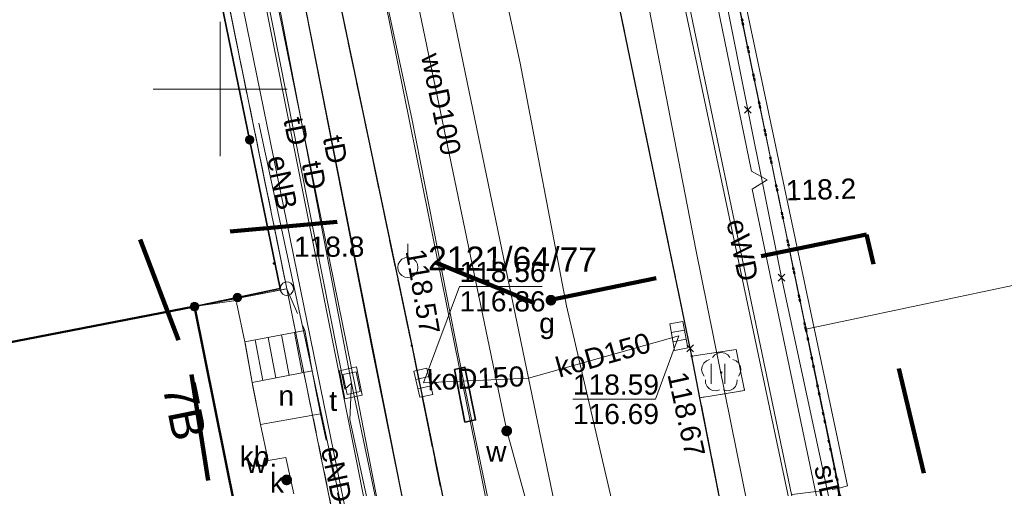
# Model space of a CAD drawing. Extents: x 6472695 to 6473494, y 5822279 to 5823456.
# Tile 30 of 51: x 6472943 to 6472979, y 5822735 to 5822753. Entities that reach past the tile are written whole.
import ezdxf
from ezdxf.enums import TextEntityAlignment as Align

# ---------------------------------------------------------------- set-up
doc = ezdxf.new("R2010")
doc.units = 0
for name, pattern in [('KROPK2', [1, 0.05, -0.95]), ('PRZER1-1', [1, 0.5, -0.5]), ('PRZER2-1', [1.5, 1, -0.5]), ('PRZER3-1', [2, 1.5, -0.5])]:
    doc.linetypes.add(name, pattern=pattern)
doc.layers.get('0').update_dxf_attribs({"linetype": 'CONTINUOUS'})
for name, color, linetype, lineweight in [('EGBD', 7, 'CONTINUOUS', 18), ('EGBD_O', 7, 'CONTINUOUS', 18), ('EGBS', 7, 'CONTINUOUS', 18), ('EGBU', 7, 'CONTINUOUS', 50), ('EGDE', 7, 'CONTINUOUS', 18), ('EGPG', 7, 'CONTINUOUS', 18), ('GEPADR_O', 7, 'CONTINUOUS', 18), ('GESJAE', 7, 'CONTINUOUS', 50), ('GSPPPK', 7, 'CONTINUOUS', 18), ('GSPPPK_O', 7, 'CONTINUOUS', 18), ('GSPPRB', 7, 'CONTINUOUS', 18), ('GUPPRZ_O', 7, 'CONTINUOUS', 18), ('OTKC', 7, 'CONTINUOUS', 18), ('OTKJ', 7, 'CONTINUOUS', 18), ('OTKK', 7, 'CONTINUOUS', 25), ('OTKU', 7, 'CONTINUOUS', 18), ('OTKU_O', 7, 'CONTINUOUS', 18), ('OTOO', 7, 'CONTINUOUS', 35), ('OTRN', 7, 'CONTINUOUS', 13), ('OTRN_O', 7, 'CONTINUOUS', 13), ('OTRS', 7, 'CONTINUOUS', 13), ('OTRS_O', 7, 'CONTINUOUS', 13), ('OTZT', 7, 'CONTINUOUS', 18), ('Ramka sekcyjna', 7, 'CONTINUOUS', 18), ('SULO', 7, 'CONTINUOUS', 35), ('SUPK', 7, 'CONTINUOUS', 18), ('SUPW', 7, 'CONTINUOUS', 18), ('SUPW_O', 7, 'CONTINUOUS', 18), ('SUSP', 7, 'CONTINUOUS', 18), ('SUSP_O', 7, 'CONTINUOUS', 18)]:
    doc.layers.add(name, color=color, linetype=linetype, lineweight=lineweight)
for name, color, linetype, lineweight, true_color in [('EGKK', 7, 'CONTINUOUS', 18, 0x24bc24), ('EGUG', 7, 'CONTINUOUS', 18, 0x008000), ('OTZL', 7, 'CONTINUOUS', 18, 0x008000), ('SUEP', 1, 'CONTINUOUS', 18, 0xff0000), ('SUEP_O', 1, 'CONTINUOUS', 18, 0xff0000), ('SUGP', 7, 'CONTINUOUS', 18, 0xbfbf00), ('SUGW', 7, 'CONTINUOUS', 18, 0xbfbf00), ('SUGW_O', 7, 'CONTINUOUS', 18, 0xbfbf00), ('SUKK', 7, 'CONTINUOUS', 18, 0x803300), ('SUKP', 7, 'CONTINUOUS', 18, 0x803300), ('SUKP_O', 7, 'CONTINUOUS', 18, 0x803300), ('SUKS_O', 7, 'CONTINUOUS', 18, 0x803300), ('SUTP', 7, 'CONTINUOUS', 18, 0xff9100), ('SUTP_O', 7, 'CONTINUOUS', 18, 0xff9100), ('SUWP', 5, 'CONTINUOUS', 18, 0x0000ff), ('SUWP_O', 5, 'CONTINUOUS', 18, 0x0000ff), ('SUWW', 5, 'CONTINUOUS', 18, 0x0000ff), ('SUWW_O', 5, 'CONTINUOUS', 18, 0x0000ff)]:
    doc.layers.add(name, color=color, linetype=linetype, lineweight=lineweight, true_color=true_color)
doc.styles.add('Arial', font='Arial')

# ---------------------------------------------------------------- blocks, each defined once
blk = doc.blocks.new('D_GUPGZA1')
blk.add_hatch(color=0).paths.add_polyline_path([(-0.2, 0), (-0.193185, -0.051764), (-0.173205, -0.1), (-0.141421, -0.141421), (-0.1, -0.173205), (-0.051764, -0.193185), (0, -0.2), (0.051764, -0.193185), (0.1, -0.173205), (0.141421, -0.141421), (0.173205, -0.1), (0.193185, -0.051764), (0.2, 0), (0.193185, 0.051764), (0.173205, 0.1), (0.141421, 0.141421), (0.1, 0.173205), (0.051764, 0.193185), (0, 0.2), (-0.051764, 0.193185), (-0.1, 0.173205), (-0.141421, 0.141421), (-0.173205, 0.1), (-0.193185, 0.051764)])
blk = doc.blocks.new('D_GUPKKS1')
at = {"color": 0}
blk.add_lwpolyline([(0.5, -0.25), (-0.5, -0.25), (-0.5, 0.25), (0.5, 0.25)], close=True, dxfattribs=at)
for points in [[(-0.175, -0.25), (-0.175, 0.25)], [(0.175, -0.25), (0.175, 0.25)]]:
    blk.add_lwpolyline(points, dxfattribs=at)
blk = doc.blocks.new('D_GUPIWZ1_3')
at = {"color": 0}
blk.add_lwpolyline([(0.375, -0.25), (-0.375, -0.25), (-0.375, 0.25), (0.375, 0.25)], close=True, dxfattribs=at)
blk = doc.blocks.new('D_GUPWZA1')
blk.add_hatch(color=0).paths.add_polyline_path([(-0.2, 0), (-0.193185, -0.051764), (-0.173205, -0.1), (-0.141421, -0.141421), (-0.1, -0.173205), (-0.051764, -0.193185), (0, -0.2), (0.051764, -0.193185), (0.1, -0.173205), (0.141421, -0.141421), (0.173205, -0.1), (0.193185, -0.051764), (0.2, 0), (0.193185, 0.051764), (0.173205, 0.1), (0.141421, 0.141421), (0.1, 0.173205), (0.051764, 0.193185), (0, 0.2), (-0.051764, 0.193185), (-0.1, 0.173205), (-0.141421, 0.141421), (-0.173205, 0.1), (-0.193185, 0.051764)])
blk = doc.blocks.new('D_GSPPRB0')
at = {"color": 0, "lineweight": 18}
for points in [[(-0.12726, -0.12726), (0.12726, 0.12726)], [(-0.12726, 0.12726), (0.12726, -0.12726)]]:
    blk.add_lwpolyline(points, dxfattribs=at)
blk = doc.blocks.new('D_GEPPGD1_1')
at = {"color": 0}
blk.add_lwpolyline([(0, 0.25), (0.077254, 0.237764), (0.146946, 0.202254), (0.202254, 0.146946), (0.237764, 0.077254), (0.25, 0), (0.237764, -0.077254), (0.202254, -0.146946), (0.146946, -0.202254), (0.077254, -0.237764), (0, -0.25), (-0.077254, -0.237764), (-0.146946, -0.202254), (-0.202254, -0.146946), (-0.237764, -0.077254), (-0.25, 0), (-0.237764, 0.077254), (-0.202254, 0.146946), (-0.146946, 0.202254), (-0.077254, 0.237764)], close=True, dxfattribs=at)
blk = doc.blocks.new('D_GEPPGD1_2')
blk.add_hatch(color=0).paths.add_polyline_path([(0, -0.045), (0.013906, -0.042798), (0.02645, -0.036406), (0.036406, -0.02645), (0.042798, -0.013906), (0.045, 0), (0.042798, 0.013906), (0.036406, 0.02645), (0.02645, 0.036406), (0.013906, 0.042798), (0, 0.045), (-0.013906, 0.042798), (-0.02645, 0.036406), (-0.036406, 0.02645), (-0.042798, 0.013906), (-0.045, 0), (-0.042798, -0.013906), (-0.036406, -0.02645), (-0.02645, -0.036406), (-0.013906, -0.042798)])
blk = doc.blocks.new('D_GSPWPS1')
blk.add_hatch(color=0).paths.add_polyline_path([(-0.045, 0), (-0.043467, -0.011647), (-0.038971, -0.0225), (-0.03182, -0.03182), (-0.0225, -0.038971), (-0.011647, -0.043467), (0, -0.045), (0.011647, -0.043467), (0.0225, -0.038971), (0.03182, -0.03182), (0.038971, -0.0225), (0.043467, -0.011647), (0.045, 0), (0.043467, 0.011647), (0.038971, 0.0225), (0.03182, 0.03182), (0.0225, 0.038971), (0.011647, 0.043467), (0, 0.045), (-0.011647, 0.043467), (-0.0225, 0.038971), (-0.03182, 0.03182), (-0.038971, 0.0225), (-0.043467, 0.011647)])
blk = doc.blocks.new('D_GSPRDL1')
blk.add_hatch(color=0).paths.add_polyline_path([(0, -0.045), (0.013906, -0.042798), (0.02645, -0.036406), (0.036406, -0.02645), (0.042798, -0.013906), (0.045, 0), (0.042798, 0.013906), (0.036406, 0.02645), (0.02645, 0.036406), (0.013906, 0.042798), (0, 0.045), (-0.013906, 0.042798), (-0.02645, 0.036406), (-0.036406, 0.02645), (-0.042798, 0.013906), (-0.045, 0), (-0.042798, -0.013906), (-0.036406, -0.02645), (-0.02645, -0.036406), (-0.013906, -0.042798)])
at = {"color": 0}
for points in [[(-0.324277, 0.563333), (-0.240553, 0.662679), (-0.127956, 0.727494), (0, 0.75), (0.127956, 0.727494), (0.240553, 0.662679), (0.324277, 0.563333)], [(-0.635969, -0.134326), (-0.70458, -0.024001), (-0.731429, 0.103115), (-0.713292, 0.231763), (-0.652348, 0.346501), (-0.55591, 0.433559), (-0.435555, 0.482485)], [(0.435555, 0.482485), (0.55591, 0.433559), (0.652348, 0.346501), (0.713292, 0.231763), (0.731429, 0.103115), (0.70458, -0.024001), (0.635969, -0.134326)], [(-0.068773, -0.646351), (-0.194901, -0.677512), (-0.324092, -0.663766), (-0.440839, -0.606763), (-0.531129, -0.513345), (-0.584125, -0.394725), (-0.593465, -0.265141)], [(0.593465, -0.265141), (0.584125, -0.394725), (0.531129, -0.513345), (0.440839, -0.606763), (0.324092, -0.663766), (0.194901, -0.677512), (0.068773, -0.646351)]]:
    blk.add_lwpolyline(points, dxfattribs=at)
blk = doc.blocks.new('D_GSPPPK1')
at = {"color": 0}
blk.add_lwpolyline([(0, 0.875), (0, 0.375)], dxfattribs=at)
blk.add_lwpolyline([(0, 0.375), (0.115881, 0.356646), (0.220419, 0.303381), (0.303381, 0.220419), (0.356646, 0.115881), (0.375, 0), (0.356646, -0.115881), (0.303381, -0.220419), (0.220419, -0.303381), (0.115881, -0.356646), (0, -0.375), (-0.115881, -0.356646), (-0.220419, -0.303381), (-0.303381, -0.220419), (-0.356646, -0.115881), (-0.375, 0), (-0.356646, 0.115881), (-0.303381, 0.220419), (-0.220419, 0.303381), (-0.115881, 0.356646)], close=True, dxfattribs=at)
blk = doc.blocks.new('D_GSPWPN1')
blk.add_hatch(color=0).paths.add_polyline_path([(-0.045, 0), (-0.043467, -0.011647), (-0.038971, -0.0225), (-0.03182, -0.03182), (-0.0225, -0.038971), (-0.011647, -0.043467), (0, -0.045), (0.011647, -0.043467), (0.0225, -0.038971), (0.03182, -0.03182), (0.038971, -0.0225), (0.043467, -0.011647), (0.045, 0), (0.043467, 0.011647), (0.038971, 0.0225), (0.03182, 0.03182), (0.0225, 0.038971), (0.011647, 0.043467), (0, 0.045), (-0.011647, 0.043467), (-0.0225, 0.038971), (-0.03182, 0.03182), (-0.038971, 0.0225), (-0.043467, 0.011647)])
blk = doc.blocks.new('D_KOLO')
blk.add_hatch(color=0).paths.add_polyline_path([(-0.175, 0), (-0.169037, -0.045293), (-0.151554, -0.0875), (-0.123744, -0.123744), (-0.0875, -0.151554), (-0.045293, -0.169037), (0, -0.175), (0.045293, -0.169037), (0.0875, -0.151554), (0.123744, -0.123744), (0.151554, -0.0875), (0.169037, -0.045293), (0.175, 0), (0.169037, 0.045293), (0.151554, 0.0875), (0.123744, 0.123744), (0.0875, 0.151554), (0.045293, 0.169037), (0, 0.175), (-0.045293, 0.169037), (-0.0875, 0.151554), (-0.123744, 0.123744), (-0.151554, 0.0875), (-0.169037, 0.045293)])
blk = doc.blocks.new('D_GSLKOG1')
blk.add_hatch(color=0).paths.add_polyline_path([(-0.175, 0), (-0.169037, -0.045293), (-0.151554, -0.0875), (-0.123744, -0.123744), (-0.0875, -0.151554), (-0.045293, -0.169037), (0, -0.175), (0.045293, -0.169037), (0.0875, -0.151554), (0.123744, -0.123744), (0.151554, -0.0875), (0.169037, -0.045293), (0.175, 0), (0.169037, 0.045293), (0.151554, 0.0875), (0.123744, 0.123744), (0.0875, 0.151554), (0.045293, 0.169037), (0, 0.175), (-0.045293, 0.169037), (-0.0875, 0.151554), (-0.123744, 0.123744), (-0.151554, 0.0875), (-0.169037, 0.045293)])
blk = doc.blocks.new('D_GSSUTR1')
at = {"color": 0}
for points in [[(-0.25666, 0.36165), (-0.25666, -0.38835)], [(0.24334, -0.38835), (0.24334, 0.36165)]]:
    blk.add_lwpolyline(points, dxfattribs=at)

msp = doc.modelspace()

# ---------------------------------------------------------------- linework, layer by layer
at = {"linetype": 'PRZER1-1', "lineweight": 211, "ltscale": 8, "elevation": 10.04}
msp.add_lwpolyline([(6473015.972, 5822668.559), (6472994.902, 5822657.921), (6472974.069, 5822744.59), (6472961.713, 5822742.027), (6472954.353, 5822745.057), (6472947.022, 5822744.395), (6472948.935, 5822739.377), (6472963.077, 5822649.636), (6472954.471, 5822643.913), (6472941.488, 5822630.565), (6472903.408, 5822616.646), (6472870.365, 5822615.347)], dxfattribs=at)
at = {"layer": 'EGBD', "linetype": 'Continuous', "lineweight": 18, "elevation": 10.18}
msp.add_lwpolyline([(6472951.192, 5822739.076), (6472953.432, 5822739.509), (6472953.735, 5822737.906), (6472951.504, 5822737.518)], close=True, dxfattribs=at)
at = {"layer": 'EGBS', "linetype": 'Continuous', "lineweight": 18, "elevation": 10.18}
msp.add_lwpolyline([(6472950.919, 5822740.593), (6472953.155, 5822741.014), (6472953.432, 5822739.509), (6472951.192, 5822739.076)], close=True, dxfattribs=at)
for points in [[(6472951.3, 5822740.665), (6472951.585, 5822739.152)], [(6472951.791, 5822740.757), (6472952.076, 5822739.247)], [(6472952.283, 5822740.85), (6472952.567, 5822739.342)], [(6472952.774, 5822740.942), (6472953.058, 5822739.437)]]:
    msp.add_lwpolyline(points, dxfattribs=at)
at = {"layer": 'EGBU', "linetype": 'Continuous', "lineweight": 50}
msp.add_lwpolyline([(6472901.423, 5822724.939), (6472901.551, 5822724.353), (6472898.547, 5822723.697), (6472897.627, 5822726.351), (6472899.984, 5822727.092), (6472899.013, 5822731.639), (6472927.851, 5822737.797), (6472949.048, 5822741.904), (6472950.559, 5822734.383), (6472946.035, 5822733.479), (6472945.789, 5822734.631), (6472939.038, 5822733.156)], close=True, dxfattribs=at)
at = {"layer": 'EGDE', "linetype": 'Continuous', "lineweight": 18}
for points in [[(6472834.805, 5822767.83), (6472826.569, 5822788.951), (6472850.077, 5822794.49), (6472853.875, 5822781.261), (6472890.974, 5822788.04), (6472889.812, 5822794.438), (6472894.702, 5822797.766), (6472939.279, 5822807.142), (6472952.484, 5822742.57), (6472927.851, 5822737.797), (6472888.413, 5822729.376), (6472884.415, 5822728.634)], [(6472967.274, 5822669.7), (6472962.802, 5822692.677), (6472961.865, 5822697.069), (6472961.777, 5822697.051), (6472958.31, 5822714.123), (6472958.398, 5822714.141), (6472957.905, 5822716.571), (6472958.022, 5822716.596), (6472957.186, 5822720.63), (6472956.55, 5822723.552), (6472955.911, 5822726.484), (6472955.765, 5822726.453), (6472952.484, 5822742.57), (6472939.279, 5822807.142)], [(6472968.58, 5822756.733), (6472971.81, 5822741.062), (6472974.436, 5822728.319), (6472983.712, 5822683.306), (6472985.511, 5822675.128)]]:
    msp.add_lwpolyline(points, dxfattribs=at)
for points in [[(6472996.959, 5822746.371), (6472993.723, 5822762.04), (6472968.58, 5822756.733), (6472971.81, 5822741.062)], [(6472971.81, 5822741.062), (6472996.959, 5822746.371), (6472999.59, 5822733.629), (6472974.436, 5822728.319)], [(6472952.484, 5822742.57), (6472955.765, 5822726.453), (6472955.911, 5822726.484), (6472956.55, 5822723.552), (6472943.305, 5822720.903), (6472938.082, 5822728.458), (6472918.805, 5822724.291), (6472910.22, 5822714.316), (6472910.897, 5822711.383), (6472899.315, 5822698.123), (6472888.413, 5822729.376), (6472927.851, 5822737.797)]]:
    msp.add_lwpolyline(points, close=True, dxfattribs=at)
at = {"layer": 'EGKK', "linetype": 'PRZER3-1', "lineweight": 18}
msp.add_lwpolyline([(6472993.723, 5822762.04), (6472995.914, 5822762.502), (6473022.067, 5822767.887), (6473021.856, 5822756.527), (6473021.873, 5822751.629), (6473021.917, 5822738.342), (6473021.934, 5822733.29), (6473022.826, 5822725.573), (6473024.755, 5822718.152), (6473027.571, 5822708.54), (6473026.58, 5822708.278), (6473015.558, 5822705.186), (6473012.786, 5822704.409), (6473014.184, 5822699.902), (6473006.856, 5822688.422), (6472983.712, 5822683.306), (6472974.436, 5822728.319), (6472971.81, 5822741.062), (6472968.58, 5822756.733)], close=True, dxfattribs=at)
at = {"layer": 'EGUG', "linetype": 'PRZER1-1', "lineweight": 18}
for points in [[(6472899.469, 5822999.899), (6472917.65, 5823004.794), (6472920.649, 5822991.501), (6472928.157, 5822955.753), (6472929.079, 5822951.365), (6472936.793, 5822912.543), (6472940.611, 5822894.274), (6472943.619, 5822878.041), (6472948.289, 5822855.269), (6472951.032, 5822841.888), (6472951.84, 5822837.976), (6472956.948, 5822813.18), (6472962.286, 5822787.279), (6472962.749, 5822785.03), (6472968.58, 5822756.733), (6472971.81, 5822741.062), (6472974.436, 5822728.319), (6472983.712, 5822683.306), (6472985.511, 5822675.128), (6472989.405, 5822656.048), (6472990.114, 5822652.615), (6472993.586, 5822651.164)], [(6472834.805, 5822767.83), (6472826.569, 5822788.951), (6472850.077, 5822794.49), (6472853.875, 5822781.261), (6472890.974, 5822788.04), (6472889.812, 5822794.438), (6472894.702, 5822797.766), (6472939.279, 5822807.142), (6472952.484, 5822742.57), (6472927.851, 5822737.797), (6472888.413, 5822729.376), (6472884.415, 5822728.634)], [(6472966.067, 5822637.488), (6472971.62, 5822648.488), (6472967.274, 5822669.7), (6472962.802, 5822692.677), (6472961.865, 5822697.069), (6472961.777, 5822697.051), (6472958.31, 5822714.123), (6472958.398, 5822714.141), (6472957.905, 5822716.571), (6472958.022, 5822716.596), (6472957.186, 5822720.63), (6472956.55, 5822723.552), (6472955.911, 5822726.484), (6472955.765, 5822726.453), (6472952.484, 5822742.57), (6472939.279, 5822807.142)], [(6472888.413, 5822729.376), (6472927.851, 5822737.797), (6472952.484, 5822742.57), (6472955.765, 5822726.453), (6472955.911, 5822726.484), (6472956.55, 5822723.552), (6472957.186, 5822720.63), (6472958.022, 5822716.596), (6472957.905, 5822716.571), (6472958.398, 5822714.141), (6472958.31, 5822714.123), (6472961.777, 5822697.051), (6472961.865, 5822697.069), (6472962.802, 5822692.677), (6472955.248, 5822691.202), (6472946.542, 5822689.043), (6472931.567, 5822685.035), (6472912.569, 5822680.002)]]:
    msp.add_lwpolyline(points, dxfattribs=at)
msp.add_lwpolyline([(6472993.723, 5822762.04), (6472995.914, 5822762.502), (6473022.067, 5822767.887), (6473021.856, 5822756.527), (6473021.873, 5822751.629), (6473021.917, 5822738.342), (6473021.934, 5822733.29), (6473022.826, 5822725.573), (6473024.755, 5822718.152), (6473027.571, 5822708.54), (6473026.58, 5822708.278), (6473015.558, 5822705.186), (6473012.786, 5822704.409), (6473014.184, 5822699.902), (6473006.856, 5822688.422), (6472983.712, 5822683.306), (6472974.436, 5822728.319), (6472971.81, 5822741.062), (6472968.58, 5822756.733)], close=True, dxfattribs=at)
at = {"layer": 'GESJAE', "linetype": 'KROPK2', "lineweight": 50, "elevation": 10.22}
for points in [[(6473105.093, 5822706.119), (6473085.725, 5822699.252), (6473085.221, 5822702.048), (6473043.572, 5822688.83), (6473036.979, 5822676.431), (6473019.754, 5822666.385), (6472997.964, 5822653.729), (6472993.586, 5822651.164), (6472990.114, 5822652.615), (6472989.405, 5822656.048), (6472985.511, 5822675.128), (6472983.712, 5822683.306), (6472974.436, 5822728.319), (6472971.81, 5822741.062), (6472968.58, 5822756.733), (6472962.749, 5822785.03), (6472962.286, 5822787.279), (6472956.948, 5822813.18), (6472951.84, 5822837.976), (6472951.032, 5822841.888), (6472948.289, 5822855.269), (6472943.619, 5822878.041)], [(6472968.58, 5822756.733), (6472971.81, 5822741.062), (6472974.436, 5822728.319), (6472983.712, 5822683.306), (6472985.511, 5822675.128)]]:
    msp.add_lwpolyline(points, dxfattribs=at)
at = {"layer": 'GUPPRZ_O', "linetype": 'Continuous', "lineweight": 13, "elevation": 10.8, "flags": 128}
for points in [[(6472957.568, 5822739.071), (6472958.916, 5822742.647), (6472961.996, 5822742.647)], [(6472967.079, 5822740.812), (6472966.218, 5822738.455), (6472963.138, 5822738.455)]]:
    msp.add_lwpolyline(points, dxfattribs=at)
at = {"layer": 'OTKC', "linetype": 'PRZER2-1', "lineweight": 18, "elevation": 10.18}
msp.add_lwpolyline([(6472973.03, 5822735.13), (6472971.606, 5822742.052), (6472968.58, 5822756.733), (6472967.369, 5822762.61), (6472965.129, 5822773.482), (6472963.409, 5822781.827), (6472962.749, 5822785.03), (6472962.337, 5822787.028), (6472962.293, 5822787.244), (6472962.192, 5822787.736), (6472959.06, 5822787.093), (6472958.096, 5822786.122), (6472959.931, 5822777.334), (6472963.702, 5822758.682), (6472967.504, 5822740.352), (6472967.563, 5822740.055), (6472969.214, 5822740.307), (6472969.533, 5822738.781), (6472967.868, 5822738.509), (6472968.6, 5822734.8), (6472969.82, 5822734.71)], close=True, dxfattribs=at)
msp.add_lwpolyline([(6472945.672, 5822775.88), (6472952.484, 5822742.57), (6472953.155, 5822741.014), (6472953.432, 5822739.509), (6472953.735, 5822737.906), (6472954.734, 5822733.265), (6472955.153, 5822731.165), (6472955.442, 5822729.699), (6472955.748, 5822726.964), (6472959.712, 5822727.874), (6472957.719, 5822737.554), (6472957.134, 5822740.45), (6472951.692, 5822766.398)], dxfattribs=at)
at = {"layer": 'OTKJ', "linetype": 'PRZER3-1', "lineweight": 18, "elevation": 10.18}
for points in [[(6472931.861, 5822839.918, -0.380611), (6472937.507, 5822836.251), (6472942.693, 5822810.889), (6472948.329, 5822782.873), (6472951.692, 5822766.398), (6472957.134, 5822740.45), (6472959.712, 5822727.874), (6472961.723, 5822717.918), (6472967.695, 5822688.679), (6472971.925, 5822668.471), (6472976.704, 5822644.787)], [(6472984.668, 5822656.413), (6472981.646, 5822671.355, -0.403482), (6472984.237, 5822674.85), (6472985.511, 5822675.128), (6472983.712, 5822683.306), (6472983.816, 5822683.524), (6472982.373, 5822683.273, -0.370834), (6472978.748, 5822685.247), (6472977.066, 5822693.816), (6472976.764, 5822695.285), (6472974.843, 5822704.636), (6472974.55, 5822706.065), (6472972.816, 5822714.504), (6472972.531, 5822715.893), (6472971.985, 5822718.548), (6472970.785, 5822724.309), (6472970.487, 5822725.742), (6472969.74, 5822729.33), (6472968.6, 5822734.8), (6472967.868, 5822738.509), (6472967.563, 5822740.055), (6472967.504, 5822740.352), (6472963.702, 5822758.682)]]:
    msp.add_lwpolyline(points, format="xyb", dxfattribs=at)
at = {"layer": 'OTKK', "linetype": 'Continuous', "lineweight": 25, "elevation": 10.18}
for points in [[(6472922.271, 5822838.066), (6472931.861, 5822839.918, -0.380611), (6472937.507, 5822836.251), (6472942.693, 5822810.889), (6472948.329, 5822782.873), (6472951.692, 5822766.398), (6472957.134, 5822740.45)], [(6472983.816, 5822683.524), (6472982.373, 5822683.273, -0.370834), (6472978.748, 5822685.247), (6472977.066, 5822693.816), (6472976.764, 5822695.285), (6472974.843, 5822704.636), (6472974.55, 5822706.065), (6472972.816, 5822714.504), (6472972.531, 5822715.893), (6472971.985, 5822718.548), (6472970.785, 5822724.309), (6472970.487, 5822725.742), (6472968.6, 5822734.8), (6472967.868, 5822738.509), (6472967.563, 5822740.055), (6472967.504, 5822740.352), (6472963.702, 5822758.682)]]:
    msp.add_lwpolyline(points, format="xyb", dxfattribs=at)
msp.add_lwpolyline([(6472957.134, 5822740.45), (6472959.712, 5822727.874), (6472961.723, 5822717.918), (6472967.695, 5822688.679), (6472971.925, 5822668.471), (6472976.704, 5822644.787)], dxfattribs=at)
at = {"layer": 'OTKU', "linetype": 'PRZER3-1', "lineweight": 18, "elevation": 10.18}
msp.add_lwpolyline([(6472952.704, 5822729.154), (6472953.804, 5822729.354), (6472953.607, 5822730.888), (6472953.157, 5822732.973), (6472952.452, 5822736.29), (6472951.789, 5822736.177), (6472951.504, 5822737.518), (6472951.192, 5822739.076), (6472950.919, 5822740.593), (6472950.599, 5822742.128), (6472949.048, 5822741.904), (6472950.559, 5822734.383), (6472951.598, 5822734.61)], close=True, dxfattribs=at)
at = {"layer": 'OTOO', "linetype": 'Continuous', "lineweight": 35, "elevation": 10.18}
msp.add_lwpolyline([(6472945.42, 5822775.68), (6472952.24, 5822742.58), (6472949.048, 5822741.904)], dxfattribs=at)
at = {"layer": 'OTOO', "linetype": 'Continuous', "lineweight": 18, "elevation": 10.18}
for points in [[(6472973.051, 5822735.151), (6472968.565, 5822756.745), (6472968.81, 5822756.78)], [(6472968.81, 5822756.78), (6472973.365, 5822735.235), (6472973.051, 5822735.151)]]:
    msp.add_lwpolyline(points, dxfattribs=at)
at = {"layer": 'OTZT', "linetype": 'PRZER2-1', "lineweight": 18, "elevation": 10.1}
msp.add_lwpolyline([(6472967.563, 5822740.055), (6472967.868, 5822738.509), (6472969.533, 5822738.781), (6472969.214, 5822740.307)], close=True, dxfattribs=at)
at = {"layer": 'Ramka sekcyjna', "linetype": 'Continuous', "lineweight": 18, "elevation": 100, "flags": 128}
for points in [[(6472950, 5822750), (6472950, 5822752.5)], [(6472952.5, 5822750), (6472947.5, 5822750)], [(6472952.5, 5822750), (6472947.5, 5822750)], [(6472950, 5822750), (6472950, 5822747.5)]]:
    msp.add_lwpolyline(points, dxfattribs=at)
at = {"layer": 'SUEP', "linetype": 'Continuous', "lineweight": 18, "elevation": 10.14}
for points in [[(6472932.32, 5822921.092), (6472937.477, 5822895.528), (6472941.528, 5822875.051), (6472953.432, 5822818.486), (6472964.766, 5822765.08), (6472976.973, 5822707.351), (6472988.372, 5822655.812), (6472991.479, 5822646.772), (6472996.793, 5822637.16), (6472991.463, 5822633.139), (6472991.208, 5822631.963), (6472993.911, 5822632.301)], [(6472971.211, 5822735.207), (6472967.537, 5822752.779), (6472964.945, 5822765.126), (6472961.286, 5822781.253), (6472958.596, 5822794.435), (6472955.796, 5822807.614), (6472953.432, 5822818.486), (6472950.958, 5822830.749), (6472948.295, 5822843.329), (6472945.93, 5822854.744), (6472944.164, 5822863.308), (6472941.69, 5822875.975), (6472941.119, 5822878.62), (6472939.136, 5822888.29), (6472937.017, 5822894.606)], [(6472949.95, 5822831.438), (6472951.187, 5822824.918), (6472953.191, 5822814.443), (6472953.492, 5822812.582), (6472954.243, 5822808.128), (6472955.547, 5822801.557), (6472957.632, 5822793.045), (6472961.142, 5822776.024), (6472963.364, 5822765.7), (6472965.495, 5822755.498), (6472967.716, 5822744.028), (6472970.326, 5822731.154), (6472972.907, 5822718.639), (6472975.248, 5822707.591)], [(6472942.707, 5822792.377), (6472943.115, 5822790.879), (6472944.22, 5822789.471), (6472944.404, 5822787.569), (6472944.388, 5822784.657), (6472949.309, 5822760.092), (6472950.216, 5822758.652), (6472949.988, 5822757.27), (6472955.487, 5822730.325), (6472956.512, 5822728.799), (6472956.575, 5822727.485), (6472955.814, 5822726.208), (6472956.167, 5822726.229), (6472958.36, 5822718.167), (6472962.029, 5822699.727), (6472962.805, 5822698.203), (6472962.587, 5822697.034)], [(6472977.798, 5822707.549), (6472974.811, 5822722.192), (6472972.14, 5822735.201), (6472969.814, 5822746.279), (6472970.368, 5822746.622), (6472969.787, 5822746.939), (6472966.88, 5822761.075)], [(6472951.446, 5822748.735), (6472953.005, 5822741.457), (6472955.507, 5822729.834), (6472956.798, 5822727.793), (6472957.256, 5822726.511), (6472959.047, 5822718.141)], [(6472971.211, 5822735.207), (6472976.973, 5822707.351)]]:
    msp.add_lwpolyline(points, dxfattribs=at)
at = {"layer": 'SUGP', "linetype": 'Continuous', "lineweight": 18, "elevation": 10.14}
for points in [[(6472965.708, 5822707.548), (6472965.333, 5822709.322), (6472961.52, 5822727.288), (6472959.076, 5822739.073), (6472957.14, 5822748.903), (6472954.43, 5822761.486), (6472952.758, 5822769.404), (6472952.056, 5822773.447), (6472950.725, 5822779.841), (6472949.296, 5822787.42), (6472948.872, 5822789.81), (6472946.295, 5822803.48), (6472943.755, 5822815.782), (6472942.285, 5822822.896), (6472941.026, 5822829.766), (6472939.874, 5822835.232), (6472938.814, 5822840.492), (6472937.678, 5822846.529), (6472936.433, 5822850.703)], [(6472965.006, 5822709.52), (6472962.045, 5822724.149), (6472959.314, 5822737.646), (6472958.918, 5822739.604), (6472951.987, 5822773.856), (6472949.826, 5822784.535), (6472949.232, 5822787.472), (6472948.702, 5822790.089), (6472948.638, 5822790.409), (6472942.022, 5822823.082), (6472939.501, 5822835.536), (6472938.12, 5822842.355)], [(6472941.748, 5822842.509), (6472943.493, 5822834.716), (6472945.048, 5822827.52), (6472945.25, 5822824.991), (6472945.584, 5822824.933), (6472948.296, 5822811.277), (6472951.802, 5822795.069), (6472953.477, 5822786.806), (6472956.148, 5822774.639), (6472956.338, 5822773.989), (6472958.383, 5822763.86), (6472961.178, 5822750.959), (6472962.903, 5822741.935), (6472964.991, 5822732.924), (6472968.759, 5822715.213), (6472971.845, 5822699.158)]]:
    msp.add_lwpolyline(points, dxfattribs=at)
at = {"layer": 'SUKP', "linetype": 'Continuous', "lineweight": 18, "elevation": 10.14}
for points in [[(6472968.378, 5822705.984), (6472965.448, 5822720.123), (6472963.665, 5822728.724), (6472961.486, 5822739.239), (6472954.771, 5822771.644), (6472951.683, 5822786.719), (6472951.434, 5822787.938), (6472948.641, 5822801.495)], [(6472967.079, 5822740.812), (6472961.486, 5822739.239)], [(6472957.568, 5822739.071), (6472961.486, 5822739.239)]]:
    msp.add_lwpolyline(points, dxfattribs=at)
at = {"layer": 'SULO', "linetype": 'Continuous', "lineweight": 35, "elevation": 10.12}
msp.add_lwpolyline([(6472958.722, 5822739.564), (6472959.118, 5822737.607), (6472959.51, 5822737.686), (6472959.114, 5822739.644)], close=True, dxfattribs=at)
at = {"layer": 'SUPK', "linetype": 'Continuous', "lineweight": 18, "elevation": 10.14}
msp.add_lwpolyline([(6472954.442, 5822739.507), (6472954.649, 5822738.471), (6472955.295, 5822738.61), (6472955.076, 5822739.661)], close=True, dxfattribs=at)
at = {"layer": 'SUSP', "linetype": 'Continuous', "lineweight": 18, "elevation": 10.14}
msp.add_lwpolyline([(6472974.226, 5822727.522), (6472970.904, 5822742.983), (6472969.651, 5822749.225), (6472968.022, 5822757.395), (6472965.001, 5822771.72), (6472963.678, 5822778.647), (6472962.64, 5822783.385), (6472960.633, 5822792.599), (6472958.861, 5822800.744), (6472956.594, 5822810.332), (6472954.138, 5822824.33), (6472952.793, 5822830.421), (6472951.115, 5822839.117), (6472949.51, 5822848.346), (6472947.998, 5822855.859), (6472947.338, 5822860.124), (6472945.449, 5822868.861), (6472943.323, 5822877.956)], dxfattribs=at)
at = {"layer": 'SUTP', "linetype": 'Continuous', "lineweight": 18, "elevation": 10.14}
for points in [[(6472917.039, 5822921.372), (6472929.961, 5822858.972), (6472946.714, 5822778.126), (6472960.778, 5822707.588), (6472973.118, 5822646.946), (6472974.318, 5822640.305)], [(6472974.318, 5822640.305), (6472973.225, 5822648.761), (6472961.815, 5822709.347), (6472933.529, 5822852.34), (6472931.016, 5822863.671), (6472926.089, 5822887.63)], [(6472962.197, 5822707.707), (6472961.815, 5822709.347), (6472959.632, 5822720.509), (6472956.909, 5822734.177), (6472955.649, 5822740.377), (6472952.769, 5822755.09), (6472950.359, 5822767.29), (6472948.76, 5822775.602), (6472946.622, 5822786.089), (6472944.574, 5822796.851), (6472942.12, 5822809.501), (6472939.711, 5822821.724), (6472937.55, 5822833.138), (6472935.389, 5822844.036), (6472933.341, 5822853.984), (6472930.37, 5822867.964), (6472928.027, 5822879.199), (6472926.339, 5822887.596)], [(6472960.604, 5822707.679), (6472958.241, 5822719.517), (6472956.737, 5822726.778), (6472956.737, 5822728.898), (6472954.829, 5822737.7), (6472954.895, 5822739.055), (6472954.643, 5822738.829), (6472950.845, 5822758.004), (6472949.865, 5822762.33), (6472948.003, 5822771.826), (6472946.714, 5822778.126), (6472944.852, 5822787.866), (6472943.635, 5822792.178), (6472942.561, 5822798.534), (6472940.366, 5822808.487), (6472939.05, 5822816.509), (6472937.333, 5822824.236), (6472937.466, 5822825.304), (6472936.713, 5822826.571), (6472934.469, 5822837.667), (6472933.133, 5822845.048), (6472931.414, 5822853.88), (6472930.306, 5822858.786)], [(6472934.911, 5822838.308), (6472937.466, 5822825.304), (6472955.037, 5822738.883), (6472959.885, 5822713.892), (6472964.04, 5822692.848), (6472967.122, 5822678.648), (6472970.718, 5822661.831), (6472973.085, 5822648.254), (6472974.318, 5822640.305)], [(6472940.712, 5822809.644), (6472942.563, 5822800.085), (6472944.923, 5822788.474), (6472947.303, 5822777.398), (6472949.368, 5822766.942), (6472951.94, 5822754.493), (6472954.895, 5822739.055), (6472957.011, 5822728.924), (6472959.885, 5822713.892), (6472961.432, 5822707.355)]]:
    msp.add_lwpolyline(points, dxfattribs=at)
at = {"layer": 'SUWP', "linetype": 'Continuous', "lineweight": 18, "elevation": 10.14}
msp.add_lwpolyline([(6472967.26, 5822707.57), (6472964.656, 5822719.642), (6472962.75, 5822728.887), (6472961.642, 5822733.771), (6472960.674, 5822737.276), (6472955.628, 5822761.57)], dxfattribs=at)

# ---------------------------------------------------------------- block references
at = {"layer": 'EGPG', "linetype": 'Continuous', "lineweight": 18}
for name, p in [('D_GEPPGD1_1', (6472952.484, 5822742.57)), ('D_GEPPGD1_2', (6472971.81, 5822741.062))]:
    msp.add_blockref(name, p, dxfattribs=at)
at = {"layer": 'GSPPPK', "linetype": 'Continuous', "lineweight": 18}
msp.add_blockref('D_GSPPPK1', (6472956.992, 5822743.361, 10.36), dxfattribs=at)
at = {"layer": 'GSPPRB', "linetype": 'Continuous', "lineweight": 18}
for p in [(6472969.651, 5822749.225, 10.28), (6472970.904, 5822742.983, 10.28), (6472949.048, 5822741.904, 10.28), (6472967.504, 5822740.352, 10.28), (6472967.504, 5822740.352, 10.28), (6472967.504, 5822740.352, 10.28), (6472967.504, 5822740.352, 10.28), (6472967.504, 5822740.352, 10.28)]:
    msp.add_blockref('D_GSPPRB0', p, dxfattribs=at)
at = {"layer": 'OTOO', "linetype": 'Continuous', "lineweight": 35}
for name, p, rotation in [('D_KOLO', (6472951.1, 5822748.111, 10.18), 281.6424251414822), ('D_KOLO', (6472951.1, 5822748.111, 10.18), 281.6424251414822), ('D_KOLO', (6472950.644, 5822742.242, 10.18), 191.9573926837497), ('D_KOLO', (6472950.644, 5822742.242, 10.18), 191.9573926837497), ('D_GSLKOG1', (6472949.048, 5822741.904, 10.18), 191.9573926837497)]:
    msp.add_blockref(name, p, dxfattribs=dict(at, rotation=rotation))
at = {"layer": 'OTRN', "linetype": 'Continuous', "lineweight": 13}
msp.add_blockref('D_GSPWPN1', (6472952, 5822743.51, 10.08), dxfattribs=at)
at = {"layer": 'OTRS', "linetype": 'Continuous', "lineweight": 13}
for p in [(6472957.134, 5822740.45, 10.08), (6472967.563, 5822740.055, 10.08)]:
    msp.add_blockref('D_GSPWPS1', p, dxfattribs=at)
at = {"layer": 'OTZL', "linetype": 'Continuous', "lineweight": 18}
msp.add_blockref('D_GSPRDL1', (6472968.662, 5822739.447, 10.12), dxfattribs=at)
at = {"layer": 'OTZT', "linetype": 'Continuous', "lineweight": 18}
msp.add_blockref('D_GSSUTR1', (6472968.548, 5822739.413, 10.1), dxfattribs=at)
at = {"layer": 'SUGW', "linetype": 'Continuous', "lineweight": 18}
msp.add_blockref('D_GUPGZA1', (6472962.319, 5822742.142, 10.16), dxfattribs=at)
at = {"layer": 'SUKK', "linetype": 'Continuous', "lineweight": 18}
for p, rotation in [((6472967.079, 5822740.812, 10.16), 100.4702421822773), ((6472957.568, 5822739.071, 10.16), 102.5409916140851)]:
    msp.add_blockref('D_GUPKKS1', p, dxfattribs=dict(at, rotation=rotation))
at = {"layer": 'SUPW', "linetype": 'Continuous', "lineweight": 18, "rotation": 101.5969775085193}
msp.add_blockref('D_GUPIWZ1_3', (6472954.895, 5822739.055, 10.18), dxfattribs=at)
at = {"layer": 'SUWW', "linetype": 'Continuous', "lineweight": 18, "rotation": 97.41824045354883}
msp.add_blockref('D_GUPWZA1', (6472960.674, 5822737.276, 10.16), dxfattribs=at)
at = {"layer": 'SUWW', "linetype": 'Continuous', "lineweight": 18}
msp.add_blockref('D_GUPWZA1', (6472952.477, 5822735.454, 10.16), dxfattribs=at)

# ---------------------------------------------------------------- texts
at = {"layer": 'EGBD_O', "linetype": 'Continuous', "lineweight": 0, "style": 'Arial'}
msp.add_text('n', height=0.75, dxfattribs=at).set_placement((6472952.464, 5822738.21, 10.8), align=Align.CENTER)
at = {"layer": 'GEPADR_O', "linetype": 'Continuous', "lineweight": 0, "style": 'Arial'}
msp.add_text('7B', height=1.25, rotation=281.4592, dxfattribs=at).set_placement((6472947.849, 5822738.929, 10.8))
at = {"layer": 'GSPPPK_O', "linetype": 'Continuous', "lineweight": 0, "style": 'Arial'}
msp.add_text('2121/64/77', height=0.9, rotation=359.5015, dxfattribs=at).set_placement((6472957.738, 5822743.253, 10.8))
at = {"layer": 'GUPPRZ_O', "linetype": 'Continuous', "lineweight": 0, "style": 'Arial'}
msp.add_text('118.2', height=0.75, rotation=1.5737, dxfattribs=at).set_placement((6472971.076, 5822745.854, 10.8))
for s, p in [('118.56', (6472958.916, 5822742.819, 10.8)), ('116.86', (6472958.916, 5822741.724, 10.8)), ('118.59', (6472963.138, 5822738.627, 10.8)), ('116.69', (6472963.138, 5822737.532, 10.8))]:
    msp.add_text(s, height=0.75, dxfattribs=at).set_placement(p)
at = {"layer": 'OTKU_O', "linetype": 'Continuous', "lineweight": 0, "style": 'Arial'}
msp.add_text('kb.', height=0.75, dxfattribs=at).set_placement((6472951.426, 5822735.946, 10.8), align=Align.CENTER)
at = {"layer": 'OTRN_O', "linetype": 'Continuous', "lineweight": 0, "style": 'Arial'}
msp.add_text('118.8', height=0.75, dxfattribs=at).set_placement((6472952.75, 5822743.76, 10.8))
at = {"layer": 'OTRS_O', "linetype": 'Continuous', "lineweight": 0, "style": 'Arial'}
msp.add_text('118.57', height=0.75, rotation=279.99, dxfattribs=at).set_placement((6472957.457, 5822740.819, 10.8), align=Align.RIGHT)
msp.add_text('118.67', height=0.75, rotation=282.3954, dxfattribs=at).set_placement((6472966.653, 5822739.38, 10.8))
at = {"layer": 'SUEP_O', "linetype": 'Continuous', "lineweight": 0, "style": 'Arial'}
for s, rotation, p in [('eNB', 281.5339, (6472951.953, 5822746.445, 10.8)), ('eWD', 281.8094, (6472969.087, 5822743.933, 10.8)), ('eND', 282.1483, (6472953.969, 5822735.584, 10.8))]:
    msp.add_text(s, height=0.75, rotation=rotation, dxfattribs=at).set_placement(p, align=Align.CENTER)
at = {"layer": 'SUGW_O', "linetype": 'Continuous', "lineweight": 0, "style": 'Arial'}
msp.add_text('g', height=0.75, dxfattribs=at).set_placement((6472962.464, 5822740.915, 10.8), align=Align.RIGHT)
at = {"layer": 'SUKP_O', "linetype": 'Continuous', "lineweight": 0, "style": 'Arial'}
for rotation, p in [(15.7083, (6472964.362, 5822739.743, 10.8)), (2.4553, (6472959.54, 5822738.862, 10.8))]:
    msp.add_text('koD150', height=0.75, rotation=rotation, dxfattribs=at).set_placement(p, align=Align.CENTER)
at = {"layer": 'SUKS_O', "linetype": 'Continuous', "lineweight": 0, "style": 'Arial'}
msp.add_text('k', height=0.75, dxfattribs=at).set_placement((6472952.381, 5822734.975, 10.8), align=Align.RIGHT)
at = {"layer": 'SUPW_O', "linetype": 'Continuous', "lineweight": 0, "style": 'Arial'}
msp.add_text('t', height=0.75, dxfattribs=at).set_placement((6472954.356, 5822738.02, 10.8), align=Align.RIGHT)
at = {"layer": 'SUSP_O', "linetype": 'Continuous', "lineweight": 0, "style": 'Arial'}
msp.add_text('siD', height=0.75, rotation=282.1264, dxfattribs=at).set_placement((6472972.278, 5822735.191, 10.8), align=Align.CENTER)
at = {"layer": 'SUTP_O', "linetype": 'Continuous', "lineweight": 0, "style": 'Arial'}
for rotation, p in [(281.2036, (6472952.456, 5822748.359, 10.8)), (281.0753, (6472953.921, 5822747.677, 10.8)), (280.836, (6472953.129, 5822746.719, 10.8))]:
    msp.add_text('tD', height=0.75, rotation=rotation, dxfattribs=at).set_placement(p, align=Align.CENTER)
at = {"layer": 'SUWP_O', "linetype": 'Continuous', "lineweight": 0, "style": 'Arial'}
msp.add_text('woD100', height=0.75, rotation=281.7338, dxfattribs=at).set_placement((6472957.864, 5822749.363, 10.8), align=Align.CENTER)
at = {"layer": 'SUWW_O', "linetype": 'Continuous', "lineweight": 0, "style": 'Arial'}
for p in [(6472960.663, 5822736.133, 10.8), (6472951.727, 5822735.704, 10.8)]:
    msp.add_text('w', height=0.75, dxfattribs=at).set_placement(p, align=Align.RIGHT)

doc.saveas('drawing.dxf')
